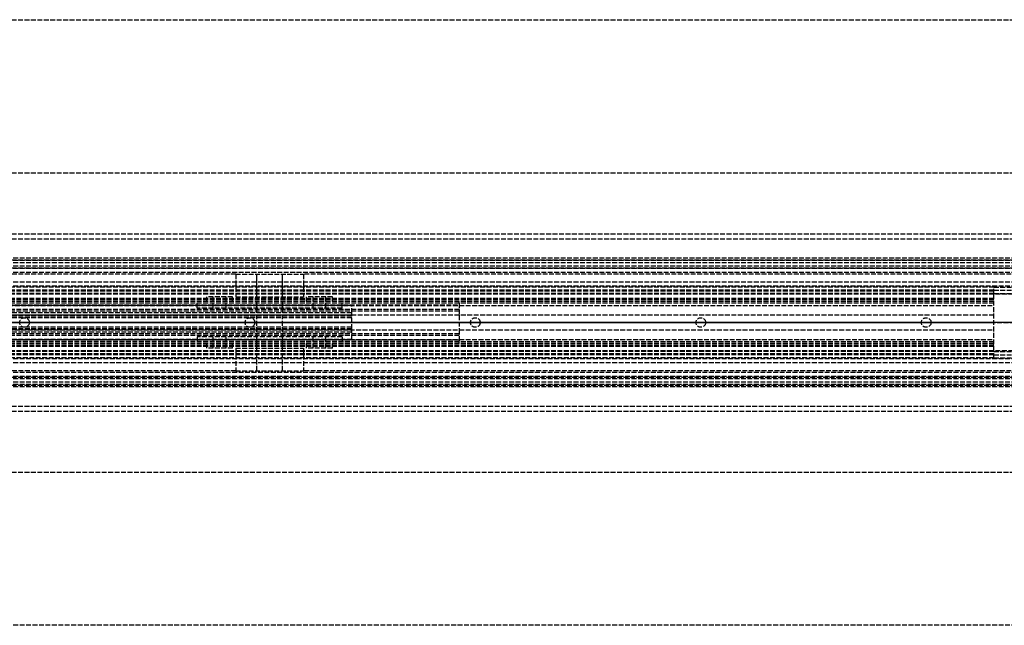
# Model space of a CAD drawing. Header units: millimetres. Extents: x 0 to 2100, y -94 to 94.
# Tile 11 of 13: x 310 to 616, y -94 to 94. Entities that reach past the tile are written whole.
import ezdxf

# ---------------------------------------------------------------- set-up
doc = ezdxf.new("R2010")
doc.units = ezdxf.units.MM
doc.header["$LTSCALE"] = 10
doc.linetypes.add('ALLCAD_Strich', pattern=[0.2, 0.15, -0.05])
doc.layers.add('BESCH_KONT_sich_schn_ansi_2d', color=40, linetype='Continuous')
doc.layers.add('BESCH_KONT_sich_schn_grun_2d', color=10, linetype='Continuous')

msp = doc.modelspace()

# ---------------------------------------------------------------- linework, layer by layer
at = {"layer": 'BESCH_KONT_sich_schn_ansi_2d', "linetype": 'ALLCAD_Strich'}
for p, q in [((0, 0, 2368), (2100, 0, 2368)), ((2100, 0, 2418), (0, 0, 2418)), ((0, 0, 8), (963, 0, 8)), ((0, 0, 9), (963, 0, 9)), ((0, 0, 2277), (965, 0, 2277)), ((0, 0, 25), (1005, 0, 25)), ((0, 0, 26), (1005, 0, 26)), ((0, 0, 26), (1005, 0, 26)), ((1005, 0, 2283), (0, 0, 2283)), ((2100, 0, 2329), (0, 0, 2329)), ((2100, 0, 2289), (0, 0, 2289)), ((2100, 0, 2289.5), (0, 0, 2289.5)), ((2100, 0, 2287), (0, 0, 2287)), ((2100, 0, 2291), (0, 0, 2291)), ((2100, 0, 2296), (0, 0, 2296)), ((2100, 0, 2315), (0, 0, 2315)), ((2100, 0, 2316.5), (0, 0, 2316.5)), ((2100, 0, 2319), (0, 0, 2319)), ((2100, 0, 2325.5), (0, 0, 2325.5)), ((2100, 0, 2327), (0, 0, 2327)), ((2100, 0, 2348.5), (0, 0, 2348.5)), ((2100, 0, 2351.5), (0, 0, 2351.5)), ((2100, 0, 2329.71), (0, 0, 2329.71)), ((2100, 0, 2327.94), (0, 0, 2327.94)), ((2100, 0, 2327.23), (0, 0, 2327.23)), ((2100, 0, 2361.5), (0, 0, 2361.5)), ((2100, 0, 2362), (0, 0, 2362)), ((0, 0, 2359), (2100, 0, 2359)), ((0, 0, 2359.5), (2100, 0, 2359.5)), ((0, 0, 2353), (2100, 0, 2353)), ((613, 0, 2318.9), (47, 0, 2318.9)), ((47, 0, 2314.9), (613, 0, 2314.9)), ((47, 0, 2310.9), (613, 0, 2310.9)), ((613, 0, 2317.9), (47, 0, 2317.9)), ((613, 0, 2318.4), (47, 0, 2318.4)), ((613, 0, 2322.9), (47, 0, 2322.9)), ((613, 0, 2323.4), (47, 0, 2323.4)), ((613, 0, 2317.4), (47, 0, 2317.4)), ((613, 0, 2315.9), (47, 0, 2315.9)), ((613, 0, 2309.9), (47, 0, 2309.9)), ((413.6, 0, 2297.65), (130.6, 0, 2297.65)), ((413.6, 0, 2296.9), (130.6, 0, 2296.9)), ((413.6, 0, 2294.9), (130.6, 0, 2294.9)), ((413.6, 0, 2313.9), (130.6, 0, 2313.9)), ((413.6, 0, 2314.9), (130.6, 0, 2314.9)), ((413.6, 0, 2310.9), (130.6, 0, 2310.9)), ((413.6, 0, 2305.4), (146.92, 0, 2305.4)), ((413.6, 0, 2304.65), (147.45, 0, 2304.65)), ((151, 0, 2294.9), (447, 0, 2294.9)), ((447, 0, 2292.4), (151, 0, 2292.4)), ((447, 0, 2288.4), (151, 0, 2288.4)), ((447, 0, 2286.9), (151, 0, 2286.9)), ((151, 0, 2293.9), (447, 0, 2293.9)), ((447, 0, 2307.4), (151, 0, 2307.4)), ((447, 0, 2308.9), (151, 0, 2308.9)), ((447, 0, 2309.4), (151, 0, 2309.4)), ((447, 0, 2295.9), (195.6, 0, 2295.9)), ((447, 0, 2306.4), (195.6, 0, 2306.4)), ((966, 0, 2348.5), (202, 0, 2348.5)), ((963, 0, 2327), (205, 0, 2327)), ((310.5, 0, 2314.9), (310.5, 0, 2317.9)), ((310.5, 0, 2292.4), (310.5, 0, 2294.9)), ((313.5, 0, 2323.4), (313.5, 0, 2318.9)), ((313.5, 0, 2314.9), (313.5, 0, 2317.9)), ((313.5, 0, 2292.4), (313.5, 0, 2294.9)), ((365.6, 0, 2306.4), (410.6, 0, 2306.4)), ((365.6, 0, 2295.9), (365.6, 0, 2306.4)), ((410.6, 0, 2295.9), (365.6, 0, 2295.9)), ((380.5, 0, 2323.4), (380.5, 0, 2318.9)), ((380.5, 0, 2314.9), (380.5, 0, 2317.9)), ((380.5, 0, 2292.4), (380.5, 0, 2294.9)), ((383.5, 0, 2323.4), (383.5, 0, 2318.9)), ((383.5, 0, 2314.9), (383.5, 0, 2317.9)), ((383.5, 0, 2292.4), (383.5, 0, 2294.9)), ((410.58, 0, 2306.4), (410.58, 0, 2306.39)), ((410.58, 0, 2306.39), (410.59, 0, 2306.39)), ((410.59, 0, 2306.4), (410.58, 0, 2306.4)), ((410.58, 0, 2306.4), (410.58, 0, 2306.39)), ((410.58, 0, 2306.39), (410.58, 0, 2306.4)), ((410.58, 0, 2306.39), (410.58, 0, 2306.39)), ((410.58, 0, 2306.4), (410.58, 0, 2306.39)), ((410.58, 0, 2306.4), (410.58, 0, 2306.4)), ((410.58, 0, 2306.39), (410.58, 0, 2306.39)), ((410.58, 0, 2306.39), (410.58, 0, 2306.4)), ((410.59, 0, 2306.4), (410.59, 0, 2306.4)), ((410.59, 0, 2306.4), (410.59, 0, 2306.4)), ((410.59, 0, 2306.4), (410.59, 0, 2306.4)), ((410.59, 0, 2306.4), (410.59, 0, 2306.4)), ((410.59, 0, 2306.39), (410.59, 0, 2306.39)), ((410.59, 0, 2306.39), (410.59, 0, 2306.39)), ((410.59, 0, 2306.4), (410.59, 0, 2306.4)), ((410.59, 0, 2306.39), (410.59, 0, 2306.39)), ((410.59, 0, 2306.4), (410.59, 0, 2306.39)), ((410.59, 0, 2306.4), (410.59, 0, 2306.4)), ((410.59, 0, 2306.39), (410.59, 0, 2306.39)), ((410.59, 0, 2306.39), (410.59, 0, 2306.4)), ((410.6, 0, 2306.4), (410.6, 0, 2306.39)), ((410.6, 0, 2306.4), (410.6, 0, 2295.9)), ((413.6, 0, 2297.65), (413.6, 0, 2304.65)), ((413.6, 0, 2304.65), (413.6, 0, 2305.4)), ((413.6, 0, 2305.4), (413.6, 0, 2310.9)), ((413.6, 0, 2296.9), (413.6, 0, 2297.65)), ((413.6, 0, 2294.9), (413.6, 0, 2296.9)), ((413.6, 0, 2310.9), (413.6, 0, 2314.9)), ((613, 0, 2309.4), (447, 0, 2309.4)), ((447, 0, 2308.9), (447, 0, 2309.4)), ((447, 0, 2306.4), (447, 0, 2308.9)), ((447, 0, 2295.9), (447, 0, 2306.4)), ((447, 0, 2286.9), (447, 0, 2295.9)), ((450.5, 0, 2323.4), (450.5, 0, 2318.9)), ((450.5, 0, 2314.9), (450.5, 0, 2317.9)), ((453.5, 0, 2323.4), (453.5, 0, 2318.9)), ((453.5, 0, 2314.9), (453.5, 0, 2317.9)), ((520.5, 0, 2323.4), (520.5, 0, 2318.9)), ((520.5, 0, 2314.9), (520.5, 0, 2317.9)), ((523.5, 0, 2323.4), (523.5, 0, 2318.9)), ((523.5, 0, 2314.9), (523.5, 0, 2317.9)), ((590.5, 0, 2323.4), (590.5, 0, 2318.9)), ((590.5, 0, 2314.9), (590.5, 0, 2317.9)), ((593.5, 0, 2323.4), (593.5, 0, 2318.9)), ((593.5, 0, 2314.9), (593.5, 0, 2317.9)), ((613, 0, 2317.4), (613, 0, 2323.4)), ((613, 0, 2315.9), (613, 0, 2317.4)), ((613, 0, 2309.9), (613, 0, 2315.9)), ((613, 0, 2309.4), (613, 0, 2309.9))]:
    msp.add_line(p, q, dxfattribs=at)
at = {"layer": 'BESCH_KONT_sich_schn_ansi_2d', "linetype": 'ALLCAD_Strich', "extrusion": (0, 1, 0)}
for centre in [(-372.6, 2301.9), (-403.6, 2301.9)]:
    msp.add_circle(centre, 4, dxfattribs=at)
at = {"layer": 'BESCH_KONT_sich_schn_ansi_2d', "linetype": 'ALLCAD_Strich', "extrusion": (0, -1, 0)}
for centre, radius in [((372.6, 2301.9), 2), ((388.1, 2301.9), 10.5), ((388.1, 2301.9), 4), ((388.1, 2301.9), 4), ((403.6, 2301.9), 2)]:
    msp.add_circle(centre, radius, dxfattribs=at)
at = {"layer": 'BESCH_KONT_sich_schn_ansi_2d', "linetype": 'ALLCAD_Strich', "extrusion": (0, 1, 0)}
for centre, radius, start, end in [((-410.58, 2306.4), 0.00116, 90, 180), ((-410.58, 2306.39), 0.00116, 180, 270), ((-410.58, 2306.4), 0.00271, 0, 90), ((-410.58, 2306.39), 0.00271, 270, 0), ((-410.59, 2306.4), 0.00093, 90, 180), ((-410.59, 2306.4), 0.00093, 180, 270), ((-410.59, 2306.4), 0.00116, 90, 180), ((-410.59, 2306.39), 0.00116, 180, 270), ((-410.59, 2306.4), 0.00271, 0, 90), ((-410.59, 2306.39), 0.00271, 270, 0)]:
    msp.add_arc(centre, radius, start, end, dxfattribs=at)
at = {"layer": 'BESCH_KONT_sich_schn_ansi_2d', "linetype": 'ALLCAD_Strich', "extrusion": (0, -1, 0)}
for centre, radius, start, end in [((410.58, 2306.39), 0.00271, 270, 0), ((410.58, 2306.4), 0.00271, 0, 90), ((410.58, 2306.39), 0.00116, 180, 270), ((410.58, 2306.4), 0.00116, 90, 180), ((410.59, 2306.4), 0.00217, 270, 0), ((410.59, 2306.4), 0.00217, 360, 90), ((410.59, 2306.39), 0.00271, 270, 0), ((410.59, 2306.4), 0.00271, 0, 90), ((410.59, 2306.39), 0.00116, 180, 270), ((410.59, 2306.4), 0.00116, 90, 180)]:
    msp.add_arc(centre, radius, start, end, dxfattribs=at)
at = {"layer": 'BESCH_KONT_sich_schn_grun_2d', "linetype": 'ALLCAD_Strich'}
for p, q in [((0, 94), (2100, 94)), ((0, 46.5), (2100, 46.5)), ((0, 27.5), (2100, 27.5)), ((0, 27.5), (2100, 27.5)), ((0, 26), (2100, 26)), ((2100, 20), (0, 20)), ((0, 19.5), (2100, 19.5)), ((2100, 19.21), (0, 19.21)), ((2100, 18.5), (0, 18.5)), ((2100, 17.5), (0, 17.5)), ((2100, 17.44), (0, 17.44)), ((0, 17), (2100, 17)), ((2100, 16.73), (0, 16.73)), ((2100, 15.5), (0, 15.5)), ((966, 15.5), (202, 15.5)), ((2100, 12.5), (0, 12.5)), ((377.6, 15), (134.1, 15)), ((377.6, 15), (398.6, 15)), ((377.6, 15), (377.6, 8)), ((384.1, -15), (384.1, 15)), ((384.1, 8), (384.1, 15)), ((392.1, -15), (392.1, 15)), ((392.1, 8), (392.1, 15)), ((796.4, 15), (398.6, 15)), ((398.6, 15), (398.6, 8)), ((2100, 11.25), (0, 11.25)), ((613, 11), (47, 11)), ((613, 10), (47, 10)), ((613, 9.75), (47, 9.75)), ((613, 9), (613, 11)), ((613, 11), (1005, 11)), ((613, 10), (865, 10)), ((613, 10), (865, 10)), ((613, 8.75), (47, 8.75)), ((613, 7.5), (47, 7.5)), ((613, 7), (47, 7)), ((613, 6.5), (47, 6.5)), ((613, 9), (144.5, 9)), ((365.6, 4.5), (365.6, 6.5)), ((376.6, 8), (368.6, 8)), ((368.6, 6.5), (368.6, 8)), ((370.6, 4.5), (370.6, 8)), ((374.6, 4.5), (374.6, 8)), ((376.6, 6.5), (376.6, 8)), ((377.6, 8), (398.6, 8)), ((384.1, 4.5), (384.1, 6.5)), ((392.1, 4.5), (392.1, 6.5)), ((407.6, 8), (399.6, 8)), ((399.6, 6.5), (399.6, 8)), ((401.6, 4.5), (401.6, 8)), ((405.6, 4.5), (405.6, 8)), ((407.6, 6.5), (407.6, 8)), ((410.6, 4.5), (410.6, 6.5)), ((447, 6), (447, 6.5)), ((613, 8.75), (613, 9)), ((613, 9), (619.5, 9)), ((613, -8.75), (613, 8.75)), ((2041, 8.75), (613, 8.75)), ((47.01, 5.25), (613, 5.25)), ((413.6, 5.25), (130.6, 5.25)), ((447, 6), (151, 6)), ((151, 5.5), (447, 5.5)), ((447, 4), (151, 4)), ((447, 3.5), (192.6, 3.5)), ((410.58, 4.5), (365.6, 4.5)), ((410.58, 4.5), (410.58, 4.49)), ((410.59, 4.5), (410.58, 4.5)), ((410.58, 4.5), (410.58, 4.5)), ((410.58, 4.5), (410.58, 4.49)), ((410.58, 4.5), (410.58, 4.49)), ((410.58, 4.5), (410.58, 4.49)), ((410.58, 4.5), (410.58, 4.49)), ((410.58, 4.5), (410.58, 4.49)), ((410.58, 4.5), (410.58, 4.5)), ((410.58, 4.5), (410.58, 4.5)), ((410.58, 4.5), (410.58, 4.49)), ((410.58, 4.5), (410.58, 4.49)), ((410.58, 4.5), (410.58, 4.49)), ((410.59, 4.49), (410.58, 4.49)), ((410.58, 4.49), (410.58, 4.49)), ((410.58, 4.49), (410.58, 4.49)), ((410.58, 4.49), (410.58, 4.49)), ((410.59, 4.49), (410.59, 4.5)), ((410.59, 4.5), (410.59, 4.49)), ((410.59, 4.5), (410.59, 4.49)), ((410.59, 4.5), (410.59, 4.49)), ((410.59, 4.5), (410.59, 4.49)), ((410.59, 4.5), (410.59, 4.49)), ((410.59, 4.5), (410.59, 4.5)), ((410.59, 4.5), (410.59, 4.49)), ((410.59, 4.5), (410.59, 4.49)), ((410.59, 4.5), (410.59, 4.49)), ((410.59, 4.5), (410.59, 4.5)), ((410.59, 4.5), (410.59, 4.5)), ((410.59, 4.5), (410.59, 4.49)), ((410.59, 4.5), (410.59, 4.49)), ((410.59, 4.5), (410.59, 4.49)), ((410.6, 4.5), (410.59, 4.5)), ((410.59, 4.49), (410.59, 4.49)), ((410.59, 4.49), (410.6, 4.49)), ((410.59, 4.49), (410.59, 4.49)), ((410.59, 4.49), (410.59, 4.49)), ((410.6, 4.5), (410.6, 4.49)), ((410.6, 4.5), (410.6, 4.49)), ((413.6, 3), (413.6, 5.25)), ((447, 6), (447, 2.25)), ((613, 6), (447, 6)), ((613, 2.25), (47, 2.25)), ((413.6, 3), (130.6, 3)), ((413.6, 2.25), (130.6, 2.25)), ((413.6, 2), (130.6, 2)), ((413.6, 1.5), (147.45, 1.5)), ((413.6, 2), (413.6, 3)), ((413.6, -2), (413.6, 2)), ((447, 2.25), (447, -2.25)), ((47, -2.25), (613, -2.25)), ((413.6, -2), (130.6, -2)), ((413.6, -2.25), (130.6, -2.25)), ((413.6, -3), (130.6, -3)), ((413.6, -1.5), (147.45, -1.5)), ((413.6, -3), (413.6, -2)), ((413.6, -5.25), (413.6, -3)), ((447, -2.25), (447, -6)), ((47, -5.25), (613, -5.25)), ((413.6, -5.25), (130.6, -5.25)), ((447, -3.5), (151, -3.5)), ((447, -4), (151, -4)), ((447, -5.5), (151, -5.5)), ((447, -6), (151, -6)), ((365.6, -4.5), (365.6, -6.5)), ((410.6, -4.5), (365.6, -4.5)), ((370.6, -8), (370.6, -4.5)), ((374.6, -8), (374.6, -4.5)), ((384.1, -6.5), (384.1, -4.5)), ((392.1, -6.5), (392.1, -4.5)), ((401.6, -8), (401.6, -4.5)), ((405.6, -8), (405.6, -4.5)), ((410.6, -4.5), (410.6, -6.5)), ((613, -6), (447, -6)), ((447, -6.5), (447, -6)), ((613, -6.5), (47, -6.5)), ((613, -7), (47, -7)), ((613, -7.5), (47, -7.5)), ((613, -8.75), (47, -8.75)), ((613, -9), (144.5, -9)), ((368.6, -8), (368.6, -6.5)), ((376.6, -8), (368.6, -8)), ((376.6, -8), (376.6, -6.5)), ((377.6, -8), (398.6, -8)), ((377.6, -8), (377.6, -15)), ((384.1, -15), (384.1, -8)), ((392.1, -15), (392.1, -8)), ((398.6, -8), (398.6, -15)), ((399.6, -8), (399.6, -6.5)), ((407.6, -8), (399.6, -8)), ((407.6, -8), (407.6, -6.5)), ((613, -9), (613, -8.75)), ((2041, -8.75), (613, -8.75)), ((613, -11), (613, -9)), ((613, -9), (619.5, -9)), ((2100, -11.25), (0, -11.25)), ((613, -9.75), (47, -9.75)), ((613, -10), (47, -10)), ((613, -11), (47, -11)), ((613, -10), (865, -10)), ((613, -10), (865, -10)), ((613, -11), (1005, -11)), ((2100, -12.5), (0, -12.5)), ((377.6, -15), (134.1, -15)), ((377.6, -15), (398.6, -15)), ((796.4, -15), (398.6, -15)), ((2100, -15.5), (0, -15.5)), ((2100, -16.73), (0, -16.73)), ((0, -17), (2100, -17)), ((2100, -17.44), (0, -17.44)), ((2100, -17.5), (0, -17.5)), ((966, -15.5), (202, -15.5)), ((2100, -18.5), (0, -18.5)), ((2100, -19.21), (0, -19.21)), ((0, -19.5), (2100, -19.5)), ((2100, -20), (0, -20)), ((0, -26), (2100, -26)), ((0, -27.5), (2100, -27.5)), ((0, -27.5), (2100, -27.5)), ((0, -46.5), (2100, -46.5)), ((2100, -94), (0, -94))]:
    msp.add_line(p, q, dxfattribs=at)
for centre in [(312, 0), (382, 0), (452, 0), (522, 0), (592, 0)]:
    msp.add_circle(centre, 1.5, dxfattribs=at)

doc.saveas('drawing.dxf')
